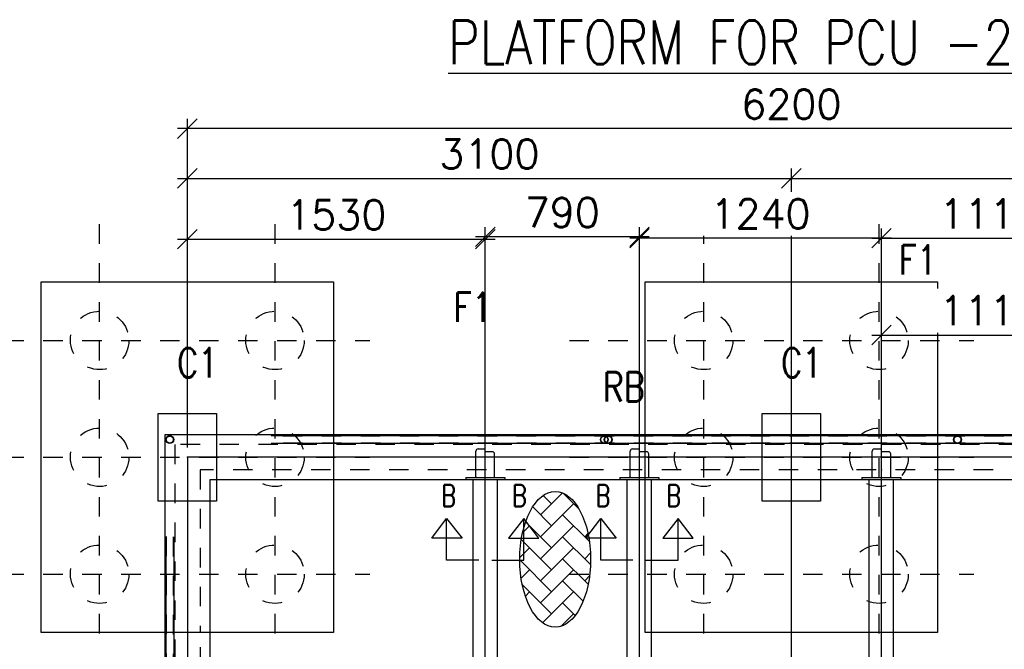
# Model space of a CAD drawing. Header units: inches. Extents: x 727810 to 1461440, y 2714588 to 5435005.
# Tile 89 of 233: x 729492.8 to 729497.85, y 2715588.73 to 2715591.96. Entities that reach past the tile are written whole.
import ezdxf

# ---------------------------------------------------------------- set-up
doc = ezdxf.new("R2010")
doc.units = ezdxf.units.IN
doc.header["$MEASUREMENT"] = 0
doc.linetypes.add('DIVIDEX2', pattern=[2.5, 1, -0.5, 0, -0.5, 0, -0.5])
doc.linetypes.add('HIDDEN', pattern=[0.375, 0.25, -0.125])
doc.layers.add('AM_5', color=3, linetype='Continuous', lineweight=15)
doc.layers.add('AM_8', color=1, linetype='Continuous', lineweight=15)
doc.layers.add('DETAILS', color=7, linetype='Continuous')
doc.layers.add('Inverter Room', color=7, linetype='Continuous')
doc.styles.add('RANJAN', font='romans.shx', dxfattribs={"width": 0.75})
doc.styles.add('ROMANS', font='ROMANS.shx', dxfattribs={"height": 10})
doc.dimstyles.new('ROMANS$0', dxfattribs={"dimscale": 100, "dimtxt": 100, "dimasz": 1, "dimexe": 0.5, "dimexo": 0.5, "dimgap": 0.5, "dimtad": 1, "dimdec": 0, "dimrnd": 5, "dimdsep": 46, "dimtxsty": 'ROMANS', "dimblk": 'OBLIQUE', "dimcen": 1, "dimdle": 0.5, "dimclrd": 6, "dimclre": 6, "dimclrt": 3, "dimadec": 0, "dimazin": 0, "dimtfac": 1, "dimtdec": 0, "dimtix": 1, "dimtmove": 0, "dimatfit": 3, "dimldrblk": 'OBLIQUE', "dimfxl": 1, "dimtolj": 1, "dimtzin": 0, "dimarcsym": 0})

# ---------------------------------------------------------------- blocks, each defined once
blk = doc.blocks.new('_Oblique')
at = {"color": 0, "linetype": 'ByBlock', "lineweight": -2}
blk.add_line((-0.5, -0.5), (0.5, 0.5), dxfattribs=at)
blk = doc.blocks.new('*D166')
at = {"layer": 'Inverter Room', "color": 6, "lineweight": -2, "ltscale": 0.5, "transparency": 16777216}
for p, q in [((2062296.4, -2291308.3), (2062296.4, -2290520.8)), ((2068496.4, -2291308.3), (2068496.4, -2290520.8)), ((2068546.4, -2290570.8), (2062246.4, -2290570.8))]:
    blk.add_line(p, q, dxfattribs=at)
at = {"layer": 'Inverter Room', "color": 0, "ltscale": 0.5, "transparency": 16777216}
for p in [(2062296.4, -2290570.8), (2062296.4, -2291358.3), (2068496.4, -2291358.3)]:
    blk.add_point(p, dxfattribs=at)
at = {"layer": 'Inverter Room', "color": 6, "lineweight": -2, "ltscale": 0.5, "transparency": 16777216, "xscale": 100, "yscale": 100, "zscale": 100, "rotation": 180}
blk.add_blockref('_Oblique', (2062296.4, -2290570.8), dxfattribs=at)
at = {"layer": 'Inverter Room', "color": 6, "lineweight": -2, "ltscale": 0.5, "transparency": 16777216, "xscale": 100, "yscale": 100, "zscale": 100}
blk.add_blockref('_Oblique', (2068496.4, -2290570.8), dxfattribs=at)
at = {"layer": 'Inverter Room', "color": 3, "ltscale": 0.5, "transparency": 16777216, "insert": (2065396.4, -2290445.8), "char_height": 150, "attachment_point": 5, "style": 'ROMANS'}
blk.add_mtext('\\A1;6200', dxfattribs=at)
blk = doc.blocks.new('*D168')
at = {"layer": 'AM_5', "color": 6, "lineweight": -2, "transparency": 16777216}
for p, q in [((2062296.4, -2291308.3), (2062296.4, -2290776.5)), ((2065396.4, -2291308.3), (2065396.4, -2290776.5)), ((2062246.4, -2290826.5), (2065446.4, -2290826.5))]:
    blk.add_line(p, q, dxfattribs=at)
at = {"layer": 'Inverter Room', "color": 0, "transparency": 16777216}
for p in [(2065396.4, -2290826.5), (2062296.4, -2291358.3), (2065396.4, -2291358.3)]:
    blk.add_point(p, dxfattribs=at)
at = {"layer": 'AM_5', "color": 6, "lineweight": -2, "transparency": 16777216, "xscale": 100, "yscale": 100, "zscale": 100, "rotation": 180}
blk.add_blockref('_Oblique', (2062296.4, -2290826.5), dxfattribs=at)
at = {"layer": 'AM_5', "color": 6, "lineweight": -2, "transparency": 16777216, "xscale": 100, "yscale": 100, "zscale": 100}
blk.add_blockref('_Oblique', (2065396.4, -2290826.5), dxfattribs=at)
at = {"layer": 'AM_5', "color": 3, "transparency": 16777216, "insert": (2063846.4, -2290701.5), "char_height": 150, "attachment_point": 5, "style": 'ROMANS', "bg_fill": 3, "box_fill_scale": 1.25, "bg_fill_color": 256, "bg_fill_true_color": 13158600, "bg_fill_transparency": 0}
blk.add_mtext('\\A1;3100', dxfattribs=at)
blk = doc.blocks.new('*D150')
at = {"layer": 'AM_5', "color": 6, "lineweight": -2, "transparency": 16777216}
for p, q in [((2065396.4, -2291308.3), (2065396.4, -2290776.5)), ((2068496.4, -2291308.3), (2068496.4, -2290776.5)), ((2065346.4, -2290826.5), (2068546.4, -2290826.5))]:
    blk.add_line(p, q, dxfattribs=at)
at = {"layer": 'Inverter Room', "color": 0, "transparency": 16777216}
for p in [(2068496.4, -2290826.5), (2065396.4, -2291358.3), (2068496.4, -2291358.3)]:
    blk.add_point(p, dxfattribs=at)
at = {"layer": 'AM_5', "color": 6, "lineweight": -2, "transparency": 16777216, "xscale": 100, "yscale": 100, "zscale": 100, "rotation": 180}
blk.add_blockref('_Oblique', (2065396.4, -2290826.5), dxfattribs=at)
at = {"layer": 'AM_5', "color": 6, "lineweight": -2, "transparency": 16777216, "xscale": 100, "yscale": 100, "zscale": 100}
blk.add_blockref('_Oblique', (2068496.4, -2290826.5), dxfattribs=at)
at = {"layer": 'AM_5', "color": 3, "transparency": 16777216, "insert": (2066946.4, -2290701.5), "char_height": 150, "attachment_point": 5, "style": 'ROMANS', "bg_fill": 3, "box_fill_scale": 1.25, "bg_fill_color": 256, "bg_fill_true_color": 13158600, "bg_fill_transparency": 0}
blk.add_mtext('\\A1;3100', dxfattribs=at)
blk = doc.blocks.new('*D160')
at = {"layer": 'AM_5', "color": 6, "lineweight": -2, "transparency": 16777216}
for p, q in [((2062296.4, -2292208.3), (2062296.4, -2291088.7)), ((2063825.4, -2292208.3), (2063825.4, -2291088.7)), ((2062246.4, -2291138.7), (2063875.4, -2291138.7))]:
    blk.add_line(p, q, dxfattribs=at)
at = {"layer": 'Inverter Room', "color": 0, "transparency": 16777216}
for p in [(2063825.4, -2291138.7), (2062296.4, -2292258.3), (2063825.4, -2292258.3)]:
    blk.add_point(p, dxfattribs=at)
at = {"layer": 'AM_5', "color": 6, "lineweight": -2, "transparency": 16777216, "xscale": 100, "yscale": 100, "zscale": 100, "rotation": 180}
blk.add_blockref('_Oblique', (2062296.4, -2291138.7), dxfattribs=at)
at = {"layer": 'AM_5', "color": 6, "lineweight": -2, "transparency": 16777216, "xscale": 100, "yscale": 100, "zscale": 100}
blk.add_blockref('_Oblique', (2063825.4, -2291138.7), dxfattribs=at)
at = {"layer": 'AM_5', "color": 3, "transparency": 16777216, "insert": (2063060.9, -2291013.7), "char_height": 150, "attachment_point": 5, "style": 'ROMANS', "bg_fill": 3, "box_fill_scale": 1.25, "bg_fill_color": 256, "bg_fill_true_color": 13158600, "bg_fill_transparency": 0}
blk.add_mtext('\\A1;1530', dxfattribs=at)
blk = doc.blocks.new('*D161')
at = {"layer": 'AM_5', "color": 6, "lineweight": -2, "transparency": 16777216}
for p, q in [((2063825.4, -2292323.3), (2063825.4, -2291076.5)), ((2064616.9, -2292323.3), (2064616.9, -2291076.5)), ((2064666.9, -2291126.5), (2063775.4, -2291126.5))]:
    blk.add_line(p, q, dxfattribs=at)
at = {"layer": 'Inverter Room', "color": 0, "transparency": 16777216}
for p in [(2063825.4, -2291126.5), (2063825.4, -2292373.3), (2064616.9, -2292373.3)]:
    blk.add_point(p, dxfattribs=at)
at = {"layer": 'AM_5', "color": 6, "lineweight": -2, "transparency": 16777216, "xscale": 100, "yscale": 100, "zscale": 100, "rotation": 180}
blk.add_blockref('_Oblique', (2063825.4, -2291126.5), dxfattribs=at)
at = {"layer": 'AM_5', "color": 6, "lineweight": -2, "transparency": 16777216, "xscale": 100, "yscale": 100, "zscale": 100}
blk.add_blockref('_Oblique', (2064616.9, -2291126.5), dxfattribs=at)
at = {"layer": 'AM_5', "color": 3, "transparency": 16777216, "insert": (2064221.1, -2291001.5), "char_height": 150, "attachment_point": 5, "style": 'ROMANS', "bg_fill": 3, "box_fill_scale": 1.25, "bg_fill_color": 256, "bg_fill_true_color": 13158600, "bg_fill_transparency": 0}
blk.add_mtext('\\A1;790', dxfattribs=at)
blk = doc.blocks.new('*D162')
at = {"layer": 'AM_5', "color": 6, "lineweight": -2, "transparency": 16777216}
for p, q in [((2064616.9, -2292273.3), (2064616.9, -2291083.4)), ((2065858.9, -2292273.3), (2065858.9, -2291083.4)), ((2065908.9, -2291133.4), (2064566.9, -2291133.4))]:
    blk.add_line(p, q, dxfattribs=at)
at = {"layer": 'Inverter Room', "color": 0, "transparency": 16777216}
for p in [(2064616.9, -2291133.4), (2064616.9, -2292323.3), (2065858.9, -2292323.3)]:
    blk.add_point(p, dxfattribs=at)
at = {"layer": 'AM_5', "color": 6, "lineweight": -2, "transparency": 16777216, "xscale": 100, "yscale": 100, "zscale": 100, "rotation": 180}
blk.add_blockref('_Oblique', (2064616.9, -2291133.4), dxfattribs=at)
at = {"layer": 'AM_5', "color": 6, "lineweight": -2, "transparency": 16777216, "xscale": 100, "yscale": 100, "zscale": 100}
blk.add_blockref('_Oblique', (2065858.9, -2291133.4), dxfattribs=at)
at = {"layer": 'AM_5', "color": 3, "transparency": 16777216, "insert": (2065237.9, -2291008.4), "char_height": 150, "attachment_point": 5, "style": 'ROMANS', "bg_fill": 3, "box_fill_scale": 1.25, "bg_fill_color": 256, "bg_fill_true_color": 13158600, "bg_fill_transparency": 0}
blk.add_mtext('\\A1;1240', dxfattribs=at)
blk = doc.blocks.new('*D169')
at = {"layer": 'AM_5', "color": 6, "lineweight": -2, "transparency": 16777216}
for p, q in [((2065858.9, -2293862.8), (2065858.9, -2291580.7)), ((2066967.4, -2294027.7), (2066967.4, -2291580.7)), ((2065808.9, -2291630.7), (2067017.4, -2291630.7))]:
    blk.add_line(p, q, dxfattribs=at)
at = {"layer": 'Inverter Room', "color": 0, "transparency": 16777216}
for p in [(2066967.4, -2291630.7), (2065858.9, -2293912.8), (2066967.4, -2294077.7)]:
    blk.add_point(p, dxfattribs=at)
at = {"layer": 'AM_5', "color": 6, "lineweight": -2, "transparency": 16777216, "xscale": 100, "yscale": 100, "zscale": 100, "rotation": 180}
blk.add_blockref('_Oblique', (2065858.9, -2291630.7), dxfattribs=at)
at = {"layer": 'AM_5', "color": 6, "lineweight": -2, "transparency": 16777216, "xscale": 100, "yscale": 100, "zscale": 100}
blk.add_blockref('_Oblique', (2066967.4, -2291630.7), dxfattribs=at)
at = {"layer": 'AM_5', "color": 3, "transparency": 16777216, "insert": (2066413.1, -2291505.7), "char_height": 150, "attachment_point": 5, "style": 'ROMANS', "bg_fill": 3, "box_fill_scale": 1.25, "bg_fill_color": 256, "bg_fill_true_color": 13158600, "bg_fill_transparency": 0}
blk.add_mtext('\\A1;1110', dxfattribs=at)
blk = doc.blocks.new('*D163')
at = {"layer": 'DETAILS', "color": 6, "lineweight": -2, "ltscale": 0.5, "transparency": 16777216}
for p, q in [((2065858.9, -2292323.3), (2065858.9, -2291083.4)), ((2066967.4, -2292323.3), (2066967.4, -2291083.4)), ((2065808.9, -2291133.4), (2067017.4, -2291133.4))]:
    blk.add_line(p, q, dxfattribs=at)
at = {"layer": 'Inverter Room', "color": 0, "ltscale": 0.5, "transparency": 16777216}
for p in [(2066967.4, -2291133.4), (2065858.9, -2292373.3), (2066967.4, -2292373.3)]:
    blk.add_point(p, dxfattribs=at)
at = {"layer": 'DETAILS', "color": 6, "lineweight": -2, "ltscale": 0.5, "transparency": 16777216, "xscale": 100, "yscale": 100, "zscale": 100, "rotation": 180}
blk.add_blockref('_Oblique', (2065858.9, -2291133.4), dxfattribs=at)
at = {"layer": 'DETAILS', "color": 6, "lineweight": -2, "ltscale": 0.5, "transparency": 16777216, "xscale": 100, "yscale": 100, "zscale": 100}
blk.add_blockref('_Oblique', (2066967.4, -2291133.4), dxfattribs=at)
at = {"layer": 'DETAILS', "color": 3, "ltscale": 0.5, "transparency": 16777216, "insert": (2066413.1, -2291008.4), "char_height": 150, "attachment_point": 5, "style": 'ROMANS', "bg_fill": 3, "box_fill_scale": 1.25, "bg_fill_color": 256, "bg_fill_true_color": 13158600, "bg_fill_transparency": 0}
blk.add_mtext('\\A1;1110', dxfattribs=at)
blk = doc.blocks.new('GHJKLK')
at = {"layer": 'AM_8', "ltscale": 0.5}
h = blk.add_hatch(dxfattribs=at)
h.set_pattern_fill('AR-HBONE', color=256, scale=20, style=0)
h.set_pattern_definition([(45, (89821.19, 70164.34), (9e-15, 113.137085), [240, -80]), (135, (89877.76, 70220.905), (9e-15, 113.137085), [240, -80])])
edge = h.paths.add_edge_path()
edge.add_ellipse((2064184.3, -2292782.3), major_axis=(0, 348.6), ratio=0.521978, start_angle=191.4592, end_angle=459.2911)
edge.add_ellipse((2064184.3, -2292782.3), major_axis=(0, 348.6), ratio=0.521978, start_angle=99.2911, end_angle=191.4592)
at = {"layer": 'DETAILS', "linetype": 'DIVIDEX2', "ltscale": 0.5}
for p, q in [((2061846.4, -2293162.2), (2061846.4, -2291060.2)), ((2062746.4, -2293162.2), (2062746.4, -2291060.2)), ((2064946.4, -2293162.2), (2064946.4, -2291060.2)), ((2065846.4, -2293162.2), (2065846.4, -2291060.2)), ((2061156.9, -2291658.3), (2063232.9, -2291658.3)), ((2064256.9, -2291658.3), (2066332.9, -2291658.3)), ((2061156.9, -2292258.3), (2063232.9, -2292258.3)), ((2064256.9, -2292258.3), (2066332.9, -2292258.3)), ((2061156.9, -2292858.3), (2063232.9, -2292858.3)), ((2064256.9, -2292858.3), (2066332.9, -2292858.3))]:
    blk.add_line(p, q, dxfattribs=at)
at = {"layer": 'DETAILS', "ltscale": 0.5}
for p, q in [((2068086.4, -2292147.4), (2062726.3, -2292147.4)), ((2068086.4, -2292187.4), (2062726.3, -2292187.4)), ((2062186.3, -2292667.4), (2062186.3, -2294507.8)), ((2062226.3, -2292667.4), (2062226.3, -2294507.8))]:
    blk.add_line(p, q, dxfattribs=at)
for centre in [(2062206.3, -2292167.4), (2064436.3, -2292167.4), (2064456.3, -2292167.4), (2066249.1, -2292167.4)]:
    blk.add_circle(centre, 20, dxfattribs=at)
blk.add_ellipse((2064184.3, -2292782.3), major_axis=(0, 348.6), ratio=0.521978, dxfattribs=at)
at = {"layer": 'Inverter Room', "color": 8, "linetype": 'HIDDEN', "ltscale": 2}
for p, q in [((2068086.4, -2292149.4), (2062726.3, -2292149.4)), ((2068088.1, -2292185.3), (2062726.3, -2292185.3)), ((2062188.4, -2292665.7), (2062188.4, -2294498.9)), ((2062224.3, -2292667.4), (2062224.3, -2294499))]:
    blk.add_line(p, q, dxfattribs=at)
at = {"layer": 'Inverter Room', "ltscale": 2}
blk.add_line((2063825.4, -2296643.3), (2063825.4, -2292258.3), dxfattribs=at)
at = {"layer": 'Inverter Room', "color": 4, "ltscale": 0.5}
for p, q in [((2063725.4, -2292361.3), (2063725.4, -2292373.3)), ((2063762.9, -2296643.3), (2063762.9, -2292373.3)), ((2063887.9, -2296643.3), (2063887.9, -2292373.3)), ((2064716.9, -2292361.3), (2064716.9, -2292373.3)), ((2065758.9, -2292361.3), (2065758.9, -2292373.3))]:
    blk.add_line(p, q, dxfattribs=at)
for points in [[(2063046.4, -2293158.3), (2061546.4, -2293158.3), (2061546.4, -2291358.3), (2063046.4, -2291358.3)], [(2066146.4, -2293158.3), (2064646.4, -2293158.3), (2064646.4, -2291358.3), (2066146.4, -2291358.3)], [(2062181.4, -2296873.3), (2068611.4, -2296873.3), (2068611.4, -2292143.3), (2062181.4, -2292143.3)], [(2062411.4, -2296643.3), (2068381.4, -2296643.3), (2068381.4, -2292373.3), (2062411.4, -2292373.3)]]:
    blk.add_lwpolyline(points, close=True, dxfattribs=at)
at = {"layer": 'Inverter Room', "ltscale": 3}
for points in [[(2062446.4, -2292483.3), (2062146.4, -2292483.3), (2062146.4, -2292033.3), (2062446.4, -2292033.3)], [(2065546.4, -2292483.3), (2065246.4, -2292483.3), (2065246.4, -2292033.3), (2065546.4, -2292033.3)]]:
    blk.add_lwpolyline(points, close=True, dxfattribs=at)
at = {"layer": 'Inverter Room', "color": 8, "linetype": 'HIDDEN', "ltscale": 2}
blk.add_lwpolyline([(2062231.4, -2296823.3), (2068561.4, -2296823.3), (2068561.4, -2292193.3), (2062231.4, -2292193.3)], close=True, dxfattribs=at)
at = {"layer": 'Inverter Room', "ltscale": 2}
blk.add_lwpolyline([(2062296.4, -2296758.3), (2068496.4, -2296758.3), (2068496.4, -2292258.3), (2062296.4, -2292258.3)], close=True, dxfattribs=at)
at = {"layer": 'Inverter Room', "color": 8, "linetype": 'HIDDEN', "ltscale": 2}
blk.add_lwpolyline([(2062361.4, -2293233.3), (2062361.4, -2296693.3), (2068431.4, -2296693.3), (2068431.4, -2292323.3), (2062361.4, -2292323.3), (2062361.4, -2293158.3)], dxfattribs=at)
at = {"layer": 'Inverter Room', "color": 4, "linetype": 'Continuous'}
for points in [[(2063792.1, -2292786.4), (2063627.1, -2292786.4), (2063627.1, -2292572.4), (2063706.3, -2292672.8), (2063550.4, -2292672.8), (2063627.1, -2292572.4)], [(2063858.7, -2292786.4), (2064023.7, -2292786.4), (2064023.7, -2292572.4), (2063944.5, -2292672.8), (2064100.4, -2292672.8), (2064023.7, -2292572.4)], [(2064583.6, -2292786.4), (2064418.6, -2292786.4), (2064418.6, -2292572.4), (2064497.8, -2292672.8), (2064341.9, -2292672.8), (2064418.6, -2292572.4)], [(2064650.2, -2292786.4), (2064815.2, -2292786.4), (2064815.2, -2292572.4), (2064736, -2292672.8), (2064891.9, -2292672.8), (2064815.2, -2292572.4)]]:
    blk.add_lwpolyline(points, dxfattribs=at)
at = {"layer": 'Inverter Room', "color": 8, "linetype": 'HIDDEN', "ltscale": 2}
for centre, radius in [((2061846.4, -2291658.3), 150), ((2062746.4, -2291658.3), 150), ((2064946.4, -2291658.3), 150), ((2065846.4, -2291658.3), 150), ((2061846.4, -2292258.3), 150), ((2062206.3, -2292167.4), 18), ((2064436.3, -2292167.4), 18), ((2064456.3, -2292167.4), 18), ((2066249.1, -2292167.4), 18), ((2061846.4, -2292858.3), 150), ((2062746.4, -2292858.3), 150), ((2064946.4, -2292858.3), 150), ((2065846.4, -2292858.3), 150)]:
    blk.add_circle(centre, radius, dxfattribs=at)
at = {"layer": 'DETAILS', "color": 3, "style": 'ROMANS', "width": 0.8}
blk.add_text('RB', height=150, dxfattribs=at).set_placement((2064428.2, -2291971.1))
at = {"layer": 'Inverter Room', "color": 3, "linetype": 'Continuous', "style": 'ROMANS', "width": 0.8}
for s, p in [('F1', (2065948.1, -2291319.3)), ('F1', (2063663.2, -2291563)), ('C1', (2062243.9, -2291847.9)), ('C1', (2065343.9, -2291847.9))]:
    blk.add_text(s, height=150, dxfattribs=at).set_placement(p)
at = {"layer": 'Inverter Room', "color": 2, "linetype": 'Continuous', "ltscale": 0.6, "style": 'RANJAN', "width": 0.75}
for p in [(2063599.8, -2292511.8), (2063962.6, -2292511.8), (2064391.3, -2292511.8), (2064754.1, -2292511.8)]:
    blk.add_text('B', height=112.5, dxfattribs=at).set_placement(p)
at = {"layer": 'Inverter Room', "ltscale": 0.5}
dim = blk.add_linear_dim(base=(2062296.4, -2290570.8), p1=(2068496.4, -2291358.3), p2=(2062296.4, -2291358.3), dimstyle='ROMANS$0', override={"dimtxt": 150, "dimfxl": 0.75, "dimarcsym": 1}, dxfattribs=at)
dim.commit()
dim.dimension.update_dxf_attribs({"geometry": '*D166', "text_midpoint": (2065396.4, -2290445.8)})
at = {"layer": 'AM_5'}
dim = blk.add_linear_dim(base=(2065396.4, -2290826.5), p1=(2062296.4, -2291358.3), p2=(2065396.4, -2291358.3), dimstyle='ROMANS$0', override={"dimtxt": 150, "dimtfill": 1, "dimarcsym": 1}, dxfattribs=at)
dim.commit()
dim.dimension.update_dxf_attribs({"geometry": '*D168', "text_midpoint": (2063846.4, -2290701.5)})
for base, p1, p2, override, picture, middle in [((2068496.4, -2290826.5), (2065396.4, -2291358.3), (2068496.4, -2291358.3), {"dimtxt": 150, "dimtfill": 1, "dimarcsym": 1}, '*D150', (2066946.4, -2290701.5)), ((2063825.4, -2291138.7), (2062296.4, -2292258.3), (2063825.4, -2292258.3), {"dimtxt": 150, "dimpost": '', "dimtfill": 1, "dimarcsym": 1}, '*D160', (2063060.9, -2291013.7))]:
    dim = blk.add_linear_dim(base=base, p1=p1, p2=p2, dimstyle='ROMANS$0', override=override, dxfattribs=at)
    dim.commit()
    dim.dimension.update_dxf_attribs({"geometry": picture, "text_midpoint": middle})
at = {"layer": 'Inverter Room', "ltscale": 2}
blk.add_line((2065396.4, -2297740.7), (2065396.4, -2291125.6), dxfattribs=at)
at = {"layer": 'Inverter Room', "color": 8, "linetype": 'HIDDEN', "ltscale": 2}
blk.add_circle((2062746.4, -2292258.3), 150, dxfattribs=at)
at = {"layer": 'AM_5'}
dim = blk.add_linear_dim(base=(2063825.3880308, -2291126.5292149), p1=(2064616.8880308, -2292373.2654399), p2=(2063825.3880308, -2292373.2654399), dimstyle='ROMANS$0', override={"dimtxt": 150, "dimtfill": 1, "dimarcsym": 1}, dxfattribs=at)
dim.commit()
dim.dimension.update_dxf_attribs({"geometry": '*D161', "text_midpoint": (2064221.1380308, -2291001.5292149)})
at = {"layer": 'Inverter Room', "color": 2}
for p, q in [((2063777.7, -2292358.3), (2063777.7, -2292226.2)), ((2063788.9, -2292215), (2063822.8, -2292215)), ((2063861.9, -2292230), (2063823.3, -2292230)), ((2063873.1, -2292358.3), (2063873.1, -2292241.3)), ((2063780.7, -2292361.3), (2063870.1, -2292361.3)), ((2064572.2, -2292361.3), (2064661.6, -2292361.3))]:
    blk.add_line(p, q, dxfattribs=at)
at = {"layer": 'Inverter Room', "color": 4, "ltscale": 0.5}
for p, q in [((2063925.4, -2292361.3), (2063925.4, -2292373.3)), ((2064516.9, -2292361.3), (2064516.9, -2292373.3)), ((2064554.4, -2296643.3), (2064554.4, -2292373.3)), ((2064679.4, -2296643.3), (2064679.4, -2292373.3))]:
    blk.add_line(p, q, dxfattribs=at)
for points in [[(2063725.4, -2292361.3), (2063925.4, -2292361.3)], [(2064516.9, -2292361.3), (2064716.9, -2292361.3)]]:
    blk.add_lwpolyline(points, dxfattribs=at)
at = {"layer": 'Inverter Room', "color": 2}
for centre, radius, start, end in [((2063788.9, -2292226.2), 11.2, 90, 180), ((2063861.9, -2292241.3), 11.2, 0, 90), ((2063780.7, -2292358.3), 3, 180, 270), ((2063870.1, -2292358.3), 3, 270, 0), ((2064572.2, -2292358.3), 3, 180, 270), ((2064661.6, -2292358.3), 3, 270, 0)]:
    blk.add_arc(centre, radius, start, end, dxfattribs=at)
at = {"layer": 'AM_5'}
dim = blk.add_linear_dim(base=(2064616.9, -2291133.4), p1=(2065858.9, -2292323.3), p2=(2064616.9, -2292323.3), dimstyle='ROMANS$0', override={"dimtxt": 150, "dimtfill": 1, "dimarcsym": 1}, dxfattribs=at)
dim.commit()
dim.dimension.update_dxf_attribs({"geometry": '*D162', "text_midpoint": (2065237.9, -2291008.4)})
at = {"layer": 'Inverter Room', "color": 2}
for p, q in [((2064569.2, -2292358.3), (2064569.2, -2292226.2)), ((2064580.4, -2292215), (2064614.3, -2292215)), ((2064653.4, -2292230), (2064614.8, -2292230)), ((2064664.6, -2292358.3), (2064664.6, -2292241.3))]:
    blk.add_line(p, q, dxfattribs=at)
at = {"layer": 'Inverter Room', "ltscale": 2}
blk.add_line((2064616.9, -2296643.3), (2064616.9, -2292258.3), dxfattribs=at)
at = {"layer": 'Inverter Room', "color": 8, "linetype": 'HIDDEN', "ltscale": 2}
blk.add_circle((2064946.4, -2292258.3), 150, dxfattribs=at)
at = {"layer": 'Inverter Room', "color": 2}
for centre, start, end in [((2064580.4, -2292226.2), 90, 180), ((2064653.4, -2292241.3), 0, 90)]:
    blk.add_arc(centre, 11.2, start, end, dxfattribs=at)
at = {"layer": 'AM_5'}
dim = blk.add_linear_dim(base=(2066967.3782, -2291630.6613), p1=(2065858.888, -2293912.7654), p2=(2066967.3782, -2294077.694), dimstyle='ROMANS$0', override={"dimtxt": 150, "dimpost": '', "dimtfill": 1, "dimarcsym": 1}, dxfattribs=at)
dim.commit()
dim.dimension.update_dxf_attribs({"geometry": '*D169', "text_midpoint": (2066413.1331, -2291505.6613)})
at = {"layer": 'Inverter Room', "ltscale": 2}
blk.add_line((2065858.9, -2296758.3), (2065858.9, -2292758.3), dxfattribs=at)
at = {"layer": 'Inverter Room', "color": 8, "linetype": 'HIDDEN', "ltscale": 2}
blk.add_circle((2065846.4, -2292258.3), 150, dxfattribs=at)
at = {"layer": 'DETAILS', "ltscale": 0.5}
dim = blk.add_linear_dim(base=(2066967.3782, -2291133.3749), p1=(2065858.888, -2292373.2654), p2=(2066967.3782, -2292373.2654), dimstyle='ROMANS$0', override={"dimtxt": 150, "dimtfill": 1, "dimarcsym": 1}, dxfattribs=at)
dim.commit()
dim.dimension.update_dxf_attribs({"geometry": '*D163', "text_midpoint": (2066413.1331, -2291008.3749)})
at = {"layer": 'Inverter Room', "color": 2}
for p, q in [((2065811.2, -2292358.3), (2065811.2, -2292226.2)), ((2065822.4, -2292215), (2065856.3, -2292215)), ((2065895.4, -2292230), (2065856.8, -2292230)), ((2065906.6, -2292358.3), (2065906.6, -2292241.3)), ((2065814.2, -2292361.3), (2065903.6, -2292361.3))]:
    blk.add_line(p, q, dxfattribs=at)
at = {"layer": 'Inverter Room', "color": 4, "ltscale": 0.5}
for p, q in [((2065796.4, -2296643.3), (2065796.4, -2292373.3)), ((2065921.4, -2296643.3), (2065921.4, -2292373.3)), ((2065958.9, -2292361.3), (2065958.9, -2292373.3))]:
    blk.add_line(p, q, dxfattribs=at)
blk.add_lwpolyline([(2065758.9, -2292361.3), (2065958.9, -2292361.3)], dxfattribs=at)
at = {"layer": 'Inverter Room', "color": 2}
for centre, radius, start, end in [((2065822.4, -2292226.2), 11.2, 90, 180), ((2065895.4, -2292241.3), 11.2, 0, 90), ((2065814.2, -2292358.3), 3, 180, 270), ((2065903.6, -2292358.3), 3, 270, 0)]:
    blk.add_arc(centre, radius, start, end, dxfattribs=at)

msp = doc.modelspace()

# ---------------------------------------------------------------- block references
at = {"layer": 'DETAILS', "xscale": 0.001, "yscale": 0.001, "zscale": 0.001}
msp.add_blockref('GHJKLK', (727431.35998, 2717881.97323), dxfattribs=at)

# ---------------------------------------------------------------- texts
at = {"layer": 'Inverter Room', "color": 2, "linetype": 'Continuous', "style": 'ROMANS', "width": 0.8}
msp.add_text('%%UPLATFORM FOR PCU -2', height=0.225, dxfattribs=at).set_placement((729494.9953, 2715591.73261, -0.43898))

doc.saveas('drawing.dxf')
